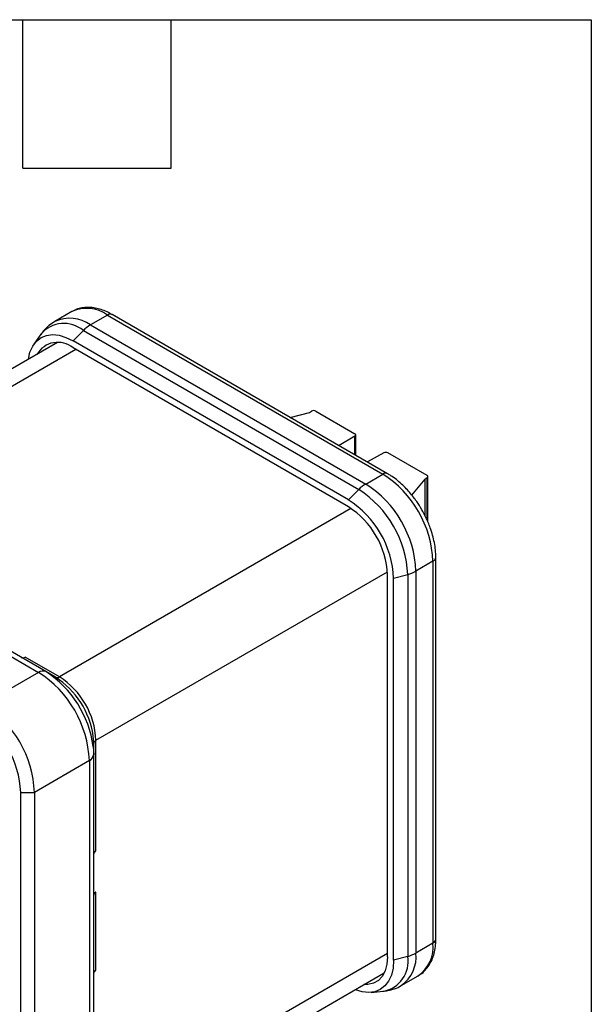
# Model space of a CAD drawing. Header units: millimetres. Extents: x 13 to 546, y 13 to 419.
# Tile 16 of 16: x 487 to 546, y 318 to 419. Entities that reach past the tile are written whole.
import ezdxf

# ---------------------------------------------------------------- set-up
doc = ezdxf.new("R2010")
doc.units = ezdxf.units.MM
doc.header["$LTSCALE"] = 2
doc.linetypes.add('SLD-Solid', pattern=[0])
doc.layers.add('TEXT', color=140, linetype='SLD-Solid', lineweight=25)

msp = doc.modelspace()

# ---------------------------------------------------------------- linework, layer by layer
for p, q in [((492.738, 389.14), (490.991, 388.131)), ((496.388, 388.778), (494.641, 387.77)), ((496.388, 388.778), (524.672, 372.45)), ((525.172, 372.5), (496.888, 388.828)), ((492.853, 386.143), (493.915, 387.203)), ((493.915, 387.203), (522.2, 370.875)), ((494.641, 387.77), (522.925, 371.442)), ((489.56, 386.819), (488.832, 385.788)), ((521.137, 369.815), (492.853, 386.143)), ((491.252, 385.972), (461.372, 368.723)), ((463.176, 367.973), (493.135, 385.268)), ((521.137, 369.103), (492.853, 385.431)), ((515.178, 378.269), (517.148, 378.799)), ((517.148, 378.799), (517.361, 378.923)), ((517.785, 378.923), (521.812, 376.598)), ((521.816, 376.355), (520.184, 375.38)), ((521.816, 374.437), (521.816, 376.355)), ((521.9, 374.389), (521.9, 376.475)), ((524.778, 374.645), (523.089, 373.703)), ((529.226, 372.318), (525.199, 374.643)), ((522.925, 371.442), (524.672, 372.45)), ((527.671, 370.289), (529.013, 371.95)), ((529.226, 372.073), (529.013, 371.95)), ((529.013, 368.194), (529.013, 371.95)), ((529.226, 367.752), (529.226, 372.073)), ((529.314, 367.557), (529.314, 372.195)), ((522.2, 370.875), (521.137, 369.815)), ((521.41, 368.934), (491.46, 351.644)), ((461.018, 368.441), (489.302, 352.113)), ((490.052, 352.187), (461.768, 368.515)), ((530.127, 324.724), (530.127, 363.918)), ((529.834, 363.51), (528.087, 362.501)), ((529.834, 363.51), (529.834, 324.316)), ((495.208, 345.153), (525.158, 362.443)), ((525.167, 322.928), (525.167, 362.122)), ((525.784, 361.766), (527.233, 362.156)), ((527.233, 362.156), (527.233, 322.962)), ((528.087, 362.501), (528.087, 323.307)), ((525.784, 322.572), (525.784, 361.766)), ((491.46, 351.644), (487.925, 353.685)), ((489.302, 352.113), (483.66, 348.856)), ((491.06, 351.605), (490.052, 352.187)), ((494.974, 344.827), (494.92, 345.604)), ((494.974, 343.662), (494.974, 344.827)), ((495.208, 333.803), (495.208, 345.153)), ((494.923, 344.504), (494.974, 343.662)), ((494.974, 304.468), (494.974, 343.662)), ((494.535, 343.05), (488.893, 339.793)), ((494.535, 343.05), (494.535, 303.856)), ((487.479, 339.793), (488.893, 339.793)), ((487.479, 300.599), (487.479, 339.793)), ((488.893, 339.793), (488.893, 300.599)), ((495.208, 329.557), (494.974, 329.422)), ((495.208, 321.555), (495.208, 329.557)), ((529.834, 324.316), (528.087, 323.307)), ((525.167, 323.254), (495.208, 305.959)), ((527.233, 322.962), (525.784, 322.572)), ((494.947, 304.016), (524.835, 321.27)), ((526.575, 319.965), (528.322, 320.973)), ((523.466, 319.266), (524.723, 319.381))]:
    msp.add_line(p, q)
at = {"flags": 128}
for points in [[(488.26, 384.245), (488.263, 384.266), (488.433, 384.986), (488.712, 385.603), (489.093, 386.101), (489.567, 386.468), (490.121, 386.695), (490.743, 386.776), (491.416, 386.709), (492.126, 386.497), (492.853, 386.143)], [(525.784, 322.572), (525.727, 321.765), (525.557, 321.045), (525.277, 320.428), (524.896, 319.93), (524.423, 319.563), (523.868, 319.336), (523.247, 319.255), (522.573, 319.322), (521.864, 319.535), (521.843, 319.543)], [(525.167, 322.928), (525.106, 322.155), (524.924, 321.476), (524.627, 320.912), (524.224, 320.48), (523.728, 320.194), (523.152, 320.06), (522.738, 320.059)]]:
    msp.add_lwpolyline(points, dxfattribs=at)
for centre, radius, start, end in [((494.254, 385.832), 3.638, 54.0761, 114.61344), ((492.506, 384.824), 3.638, 54.07676, 114.60596), ((496.681, 388.37), 0.503, 65.69288, 125.61758), ((491.93, 384.825), 3.098, 50.15583, 139.92639), ((496.454, 384.7), 3.566, 120.56976, 135.40305), ((491.29, 383.512), 2.474, 50.84213, 149.68508), ((517.573, 378.513), 0.461, 62.60953, 117.39044), ((521.766, 376.476), 0.13, 292.2818, 69.44988), ((524.987, 374.232), 0.462, 62.6564, 116.7665), ((524.962, 372.07), 0.479, 63.65082, 127.29268), ((518.671, 363.025), 11.174, 2.48735, 57.51265), ((529.18, 372.195), 0.131, 290.78349, 69.21651), ((524.739, 368.372), 3.566, 120.56976, 135.40305), ((516.923, 362.016), 11.174, 2.48735, 57.51265), ((516.346, 361.683), 10.897, 2.48735, 57.51265), ((515.766, 361.348), 10.026, 2.38686, 57.61314), ((516.454, 361.745), 8.722, 2.4764, 57.5236), ((529.636, 363.961), 0.493, 293.69118, 355.04283), ((526.335, 365.607), 3.566, 284.5943, 299.42491), ((487.689, 354.016), 0.406, 247.38745, 305.46835), ((489.741, 351.5), 0.754, 65.68605, 125.61817), ((483.218, 342.558), 11.327, 2.48735, 57.51265), ((484.231, 343.111), 10.782, 7.42105, 57.32847), ((491.226, 351.972), 0.402, 245.68605, 305.61817), ((486.403, 344.367), 8.607, 8.26028, 57.2355), ((487.106, 344.803), 8.11, 2.4764, 57.5236), ((477.576, 339.301), 11.327, 2.48713, 57.51287), ((477.723, 339.386), 9.764, 2.38686, 57.61314), ((495.374, 344.787), 0.402, 114.37466, 174.3052), ((494.223, 343.737), 0.754, 294.37466, 354.3052), ((495.374, 333.437), 0.402, 114.37466, 174.3052), ((495.374, 329.191), 0.402, 114.37466, 174.3052), ((529.627, 324.774), 0.503, 294.37466, 354.3052), ((526.215, 323.94), 3.639, 305.38471, 5.92747), ((524.181, 322.432), 3.098, 280.07221, 9.84903), ((524.468, 322.931), 3.638, 305.37723, 5.92813), ((526.335, 326.413), 3.566, 284.5943, 299.42491), ((495.374, 321.189), 0.402, 114.37466, 174.3052)]:
    msp.add_arc(centre, radius, start, end)
for points, knots in [([(496.887, 388.819), (496.807, 388.868), (496.53, 389.035), (496.045, 389.247), (495.435, 389.449), (494.822, 389.56), (494.21, 389.582), (493.614, 389.497), (493.129, 389.355), (492.872, 389.201), (492.786, 389.149)], [0, 0, 0, 0, 0.058024, 0.1999872, 0.3433917, 0.4877459, 0.6327182, 0.7785114, 0.9263431, 1, 1, 1, 1]), ([(490.991, 388.13), (490.782, 387.995), (490.354, 387.717), (489.874, 387.255), (489.646, 386.916), (489.563, 386.793)], [0, 0, 0, 0, 0.3776947, 0.7735638, 1, 1, 1, 1]), ([(528.689, 368.808), (528.518, 369.088), (528.279, 369.482), (527.883, 370.03), (527.529, 370.479), (527.084, 370.977), (526.597, 371.456), (526.069, 371.901), (525.59, 372.253), (525.285, 372.427), (525.171, 372.491)], [0, 0, 0, 0, 0.1806422, 0.2542646, 0.3758503, 0.5011871, 0.6347692, 0.7732024, 0.9152525, 1, 1, 1, 1]), ([(530.126, 363.918), (530.119, 364.165), (530.105, 364.659), (529.988, 365.421), (529.809, 366.187), (529.588, 366.878), (529.35, 367.487), (529.07, 368.113), (528.834, 368.544), (528.689, 368.808)], [0, 0, 0, 0, 0.1572463, 0.3147903, 0.4663375, 0.618834, 0.7290963, 0.8338444, 1, 1, 1, 1]), ([(528.274, 320.964), (528.369, 321.013), (528.656, 321.164), (529.05, 321.529), (529.447, 322.033), (529.749, 322.61), (529.969, 323.255), (530.091, 323.959), (530.14, 324.454), (530.126, 324.718), (530.126, 324.724)], [0, 0, 0, 0, 0.0769484, 0.2340391, 0.381863, 0.5330854, 0.6870656, 0.842086, 0.9964122, 1, 1, 1, 1]), ([(524.676, 319.389), (524.846, 319.403), (525.261, 319.438), (525.896, 319.637), (526.365, 319.82), (526.572, 319.964), (526.575, 319.966)], [0, 0, 0, 0, 0.2565339, 0.6234092, 0.9940811, 1, 1, 1, 1])]:
    msp.add_open_spline(points, degree=3, knots=knots)
at = {"layer": 'TEXT'}
for p, q in [((12.7, 419.1), (546.1, 419.1)), ((487.68, 403.86), (487.68, 419.1)), ((502.92, 403.86), (502.92, 419.1)), ((546.1, 419.1), (546.1, 12.7)), ((487.68, 403.86), (502.92, 403.86))]:
    msp.add_line(p, q, dxfattribs=at)

doc.saveas('drawing.dxf')
